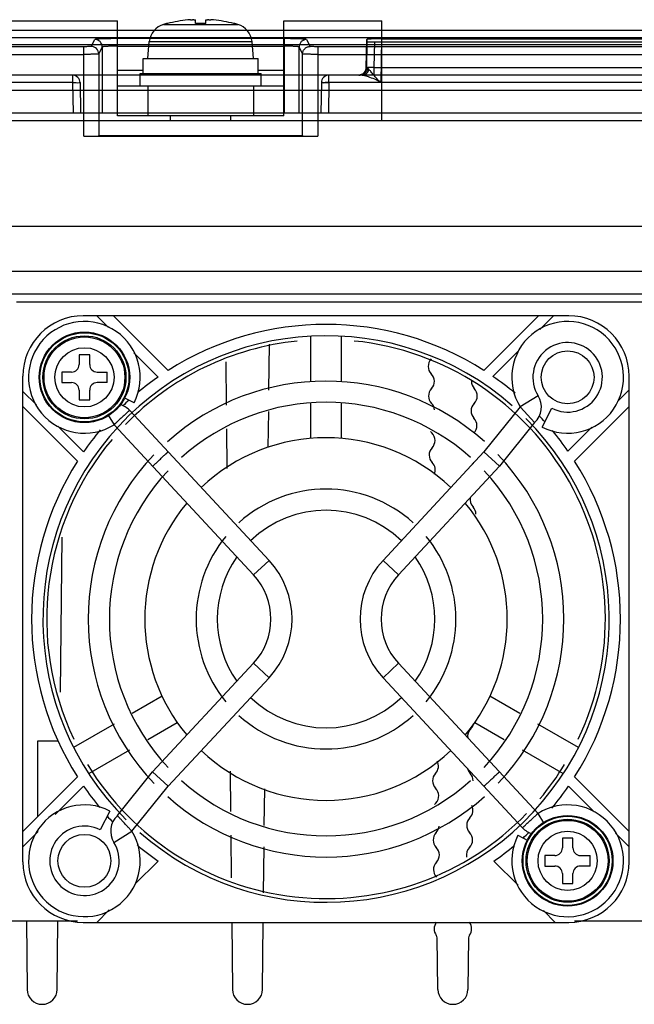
# Model space of a CAD drawing. Header units: millimetres. Extents: x 30 to 245, y 92 to 285.
# Tile 7 of 16: x 102 to 143, y 92 to 157. Entities that reach past the tile are written whole.
import ezdxf

# ---------------------------------------------------------------- set-up
doc = ezdxf.new("R2010")
doc.units = ezdxf.units.MM
doc.header["$LTSCALE"] = 24.676948
doc.layers.get('0').update_dxf_attribs({"linetype": 'CONTINUOUS'})

msp = doc.modelspace()

# ---------------------------------------------------------------- linework, layer by layer
at = {"color": 7, "linetype": 'Continuous'}
for p, q in [((48.312, 157.325), (108.312, 157.325)), ((108.312, 151.025), (108.312, 157.325)), ((111.349, 157.081), (116.275, 157.081)), ((111.612, 157.152), (111.612, 157.145)), ((113.462, 157.145), (113.462, 157.378)), ((114.162, 157.145), (114.162, 157.378)), ((116.012, 157.145), (116.012, 157.152)), ((119.312, 157.325), (125.812, 157.325)), ((119.312, 151.025), (119.312, 157.325)), ((125.812, 150.725), (125.812, 157.325)), ((48.582, 156.702), (226.042, 156.702)), ((30.731, 156.225), (243.893, 156.225)), ((106.562, 155.628), (106.795, 156.093)), ((108.295, 151.225), (108.295, 156.144)), ((119.329, 156.144), (108.295, 156.144)), ((110.312, 154.825), (110.41, 155.944)), ((110.41, 155.944), (117.214, 155.944)), ((117.312, 154.825), (117.214, 155.944)), ((119.329, 156.144), (119.329, 151.225)), ((120.829, 156.093), (121.061, 155.628)), ((124.779, 154.216), (124.812, 156.092)), ((124.812, 155.949), (124.782, 154.216)), ((124.812, 156.092), (124.812, 155.949)), ((125.312, 155.932), (125.282, 154.234)), ((125.312, 155.932), (149.312, 155.932)), ((125.762, 153.234), (125.812, 156.127)), ((125.812, 156.127), (148.812, 156.127)), ((229.393, 155.742), (45.231, 155.742)), ((106.063, 155.61), (83.561, 155.61)), ((106.064, 149.677), (106.063, 155.61)), ((107.295, 155.593), (107.062, 155.128)), ((107.062, 155.128), (107.064, 149.711)), ((107.295, 155.593), (107.295, 151.225)), ((108.295, 155.644), (119.329, 155.644)), ((120.562, 155.128), (120.329, 155.593)), ((120.329, 151.225), (120.329, 155.593)), ((120.56, 149.711), (120.562, 155.128)), ((121.561, 155.61), (121.56, 149.677)), ((153.063, 155.61), (121.561, 155.61)), ((83.561, 155.102), (106.063, 155.102)), ((110.012, 154.825), (117.612, 154.825)), ((110.012, 153.825), (110.012, 154.825)), ((117.612, 153.825), (117.612, 154.825)), ((121.561, 155.102), (153.063, 155.102)), ((110.012, 154.025), (108.312, 154.025)), ((109.812, 153.825), (117.812, 153.825)), ((109.812, 153.025), (109.812, 153.825)), ((119.312, 154.025), (117.612, 154.025)), ((117.812, 153.025), (117.812, 153.825)), ((125.282, 154.234), (149.342, 154.234)), ((125.282, 154.234), (125.282, 153.725)), ((242.777, 153.725), (31.847, 153.725)), ((105.321, 153.234), (84.303, 153.234)), ((105.321, 153.725), (105.321, 153.234)), ((105.321, 153.234), (105.356, 151.225)), ((105.821, 153.234), (105.856, 151.225)), ((121.803, 153.234), (121.768, 151.225)), ((122.303, 153.234), (122.268, 151.225)), ((122.303, 153.225), (122.303, 153.725)), ((152.321, 153.234), (122.303, 153.234)), ((34.442, 152.742), (240.182, 152.742)), ((108.312, 153.025), (119.312, 153.025)), ((110.312, 153.025), (110.312, 151.025)), ((117.312, 153.025), (117.312, 151.025)), ((31.312, 151.225), (243.312, 151.225)), ((107.071, 151.225), (107.071, 149.724)), ((120.553, 149.724), (120.553, 151.225)), ((32.012, 150.725), (242.612, 150.725)), ((119.312, 151.025), (108.312, 151.025)), ((111.812, 150.725), (111.812, 151.025)), ((115.812, 150.725), (115.812, 151.025)), ((106.064, 149.677), (121.56, 149.677)), ((107.071, 149.724), (107.064, 149.711)), ((107.071, 149.724), (120.553, 149.724)), ((120.553, 149.724), (120.56, 149.711)), ((29.812, 143.725), (244.812, 143.725)), ((224.612, 140.725), (50.012, 140.725)), ((192.612, 139.225), (92.612, 139.225)), ((101.612, 138.725), (183.612, 138.725)), ((138.187, 137.8), (106.037, 137.8)), ((106.931, 137.8), (107.716, 137.018)), ((111.66, 134.187), (108.047, 137.8)), ((136.177, 137.8), (132.564, 134.187)), ((136.281, 136.9), (137.182, 137.8)), ((121.112, 133.438), (121.112, 136.448)), ((123.112, 136.448), (123.112, 133.438)), ((118.329, 132.876), (118.361, 135.917)), ((106.462, 135.225), (105.762, 135.225)), ((105.762, 135.225), (105.762, 134.575)), ((106.462, 134.575), (106.462, 135.225)), ((109.394, 135.345), (110.997, 133.747)), ((133.169, 133.787), (134.89, 135.508)), ((115.475, 134.744), (115.505, 131.875)), ((102.037, 101.65), (102.037, 133.8)), ((105.262, 134.075), (104.612, 134.075)), ((104.612, 134.075), (104.612, 133.375)), ((106.962, 134.075), (107.612, 134.075)), ((107.612, 133.375), (107.612, 134.075)), ((142.187, 101.65), (142.187, 133.8)), ((104.612, 133.375), (105.262, 133.375)), ((107.612, 133.375), (106.962, 133.375)), ((102.935, 131.899), (102.037, 132.795)), ((105.762, 132.875), (105.762, 132.225)), ((106.462, 132.225), (106.462, 132.875)), ((109.406, 132.04), (108.747, 132.377)), ((136.162, 132.506), (134.975, 131.764)), ((142.187, 132.906), (141.409, 132.128)), ((102.037, 131.79), (105.65, 128.177)), ((105.762, 132.225), (106.462, 132.225)), ((121.112, 129.683), (121.112, 132.037)), ((123.112, 132.037), (123.112, 129.683)), ((134.975, 131.764), (132.571, 128.794)), ((134.975, 131.764), (134.985, 131.753)), ((135.928, 130.738), (134.994, 131.742)), ((136.427, 130.431), (137.065, 131.677)), ((138.574, 128.177), (142.187, 131.79)), ((107.681, 131.215), (108.073, 130.588)), ((109.099, 131.541), (118.336, 121.606)), ((118.289, 129.083), (118.314, 131.456)), ((106.055, 128.789), (104.345, 130.494)), ((108.073, 130.588), (117.311, 120.653)), ((135.928, 130.738), (133.596, 127.84)), ((139.709, 130.427), (138.129, 128.848)), ((115.521, 130.322), (115.549, 127.683)), ((132.571, 128.794), (125.888, 121.606)), ((132.571, 128.794), (133.596, 127.84)), ((133.596, 127.84), (126.913, 120.653)), ((104.519, 112.896), (104.627, 123.154)), ((118.336, 121.606), (117.311, 120.653)), ((126.913, 120.653), (125.888, 121.606)), ((110.628, 107.61), (117.311, 114.797)), ((117.311, 114.797), (118.336, 113.844)), ((125.888, 113.844), (126.913, 114.797)), ((126.913, 114.797), (136.151, 104.862)), ((111.653, 106.656), (118.336, 113.844)), ((125.888, 113.844), (135.125, 103.909)), ((111.256, 112.612), (109.277, 111.47)), ((134.947, 111.47), (132.968, 112.612)), ((110.317, 109.76), (112.256, 110.88)), ((131.968, 110.88), (133.907, 109.76)), ((108.076, 110.776), (105.397, 109.229)), ((138.827, 109.229), (136.148, 110.776)), ((103.037, 109.66), (104.358, 109.66)), ((103.037, 104.66), (103.037, 109.66)), ((106.397, 107.497), (109.115, 109.067)), ((135.109, 109.067), (137.827, 107.497)), ((108.296, 104.712), (110.628, 107.61)), ((111.653, 106.656), (110.628, 107.61)), ((115.76, 107.658), (115.788, 104.99)), ((105.65, 107.273), (102.037, 103.66)), ((142.187, 103.66), (138.574, 107.273)), ((104.181, 104.799), (106.05, 106.668)), ((109.249, 103.686), (111.653, 106.656)), ((118.026, 104.054), (118.052, 106.496)), ((138.169, 106.661), (139.878, 104.956)), ((107.797, 105.019), (107.159, 103.773)), ((136.543, 104.235), (136.151, 104.862)), ((102.037, 102.655), (103.038, 103.656)), ((108.062, 102.944), (109.249, 103.686)), ((115.805, 103.42), (115.834, 100.603)), ((134.818, 103.41), (135.477, 103.073)), ((138.462, 103.225), (137.762, 103.225)), ((137.762, 103.225), (137.762, 102.575)), ((138.462, 102.575), (138.462, 103.225)), ((141.289, 103.551), (142.187, 102.655)), ((117.979, 99.611), (118.011, 102.641)), ((110.989, 101.708), (109.472, 100.191)), ((134.83, 100.105), (133.227, 101.703)), ((137.262, 102.075), (136.612, 102.075)), ((136.612, 102.075), (136.612, 101.375)), ((138.962, 102.075), (139.612, 102.075)), ((139.612, 101.375), (139.612, 102.075)), ((136.612, 101.375), (137.262, 101.375)), ((139.612, 101.375), (138.962, 101.375)), ((137.762, 100.875), (137.762, 100.225)), ((138.462, 100.225), (138.462, 100.875)), ((137.762, 100.225), (138.462, 100.225)), ((107.755, 98.474), (106.931, 97.65)), ((137.293, 97.65), (136.508, 98.432)), ((105.66, 97.725), (63.612, 97.725)), ((102.265, 97.725), (102.312, 93.214)), ((104.312, 93.214), (104.359, 97.725)), ((106.037, 97.65), (138.187, 97.65)), ((115.865, 97.65), (115.912, 93.214)), ((117.912, 93.214), (117.959, 97.65)), ((146.66, 97.725), (138.564, 97.725)), ((129.512, 93.214), (129.476, 96.62)), ((131.548, 96.62), (131.512, 93.214))]:
    msp.add_line(p, q, dxfattribs=at)
for points in [[(124.779, 154.216), (124.709, 153.97), (124.527, 153.79), (124.279, 153.725)], [(124.782, 154.216), (124.713, 153.972), (124.53, 153.791), (124.282, 153.725)]]:
    msp.add_lwpolyline(points, dxfattribs=at)
for centre, radius in [((106.112, 133.725), 3), ((106.112, 133.725), 2.95), ((106.112, 133.725), 2.75), ((106.112, 133.725), 2.676), ((106.112, 133.725), 1.96), ((138.112, 133.725), 1.75), ((138.112, 101.725), 3), ((138.112, 101.725), 2.95), ((138.112, 101.725), 2.75), ((138.112, 101.725), 2.676), ((138.112, 101.725), 1.96), ((106.112, 101.725), 1.75)]:
    msp.add_circle(centre, radius, dxfattribs=at)
for centre, radius, start, end in [((111.705, 155.831), 1.3, 105.88085, 175), ((113.812, 148.425), 9, 104.149, 105.88085), ((113.812, 148.425), 8.993, 95.42346, 104.15994), ((113.457, 152.17), 5.232, 94.22006, 95.42478), ((113.414, 152.732), 4.667, 93.31919, 94.21154), ((113.317, 155.164), 2.234, 90.03949, 91.10371), ((113.316, 155.784), 1.614, 88.70065, 90.0181), ((113.812, 148.425), 8.727, 87.7015, 92.2985), ((114.307, 155.886), 1.511, 89.93536, 91.34266), ((114.308, 155.264), 2.133, 88.86962, 89.98407), ((114.216, 152.835), 4.564, 85.77879, 86.69128), ((114.173, 152.235), 5.166, 84.56744, 85.78752), ((113.812, 148.425), 8.993, 75.84006, 84.57654), ((113.812, 148.425), 9, 74.11915, 75.851), ((115.919, 155.831), 1.3, 5, 74.11915), ((106.795, 155.592), 0.5, 0.0564, 89.96678), ((120.829, 155.592), 0.5, 90.03344, 179.94383), ((106.562, 155.127), 0.5, 0.05494, 89.97238), ((124.279, 154.225), 0.5, 270, 359.00061), ((124.282, 154.225), 0.5, 270, 359.00061), ((105.321, 153.225), 0.5, 1, 90), ((122.303, 153.225), 0.5, 90, 180), ((106.037, 133.8), 4, 90, 180), ((138.187, 133.8), 4, 0, 90), ((106.112, 133.725), 3.7, 332.91079, 302.01264), ((122.112, 117.725), 19.5, 57.58858, 122.41142), ((138.112, 133.725), 3.7, 242.91079, 212.01264), ((122.112, 117.725), 18.75, 48.86871, 225.1028), ((122.112, 117.725), 18.5, 95.89822, 135.87378), ((122.112, 117.725), 18.5, 334.57732, 84.1867), ((138.112, 133.725), 2.3, 242.91079, 212.01264), ((129.578, 134.455), 0.7, 136.18772, 225.01833), ((105.262, 134.575), 0.5, 270, 360), ((106.962, 134.575), 0.5, 180, 270), ((122.112, 117.725), 19.5, 124.75051, 129.76569), ((128.588, 133.465), 0.7, 316.18772, 45.01833), ((122.112, 117.725), 19.5, 50.07262, 55.45703), ((105.262, 132.875), 0.5, 0, 90), ((106.962, 132.875), 0.5, 90, 180), ((122.112, 117.725), 15.75, 48.26116, 131.8221), ((129.599, 132.496), 0.7, 136.18772, 225.01833), ((132.436, 133.465), 0.7, 180, 223.81228), ((131.425, 132.496), 0.7, 314.98167, 43.81228), ((134.975, 131.764), 1.4, 312.91811, 32.01263), ((108.073, 130.588), 1.4, 42.91812, 73.93577), ((122.112, 117.725), 19.5, 131.9957, 133.62226), ((122.112, 117.725), 14.35, 48.13948, 131.86052), ((128.609, 131.505), 0.7, 5.74574, 45.01833), ((132.415, 131.505), 0.7, 134.98167, 223.81228), ((122.112, 117.725), 18.75, 228.86871, 45.1028), ((131.405, 130.536), 0.7, 314.98167, 43.81228), ((122.112, 117.725), 19.5, 41.99625, 43.62241), ((122.112, 117.725), 19.5, 140.07155, 145.43029), ((122.112, 117.725), 12, 46.47987, 133.51578), ((129.619, 130.536), 0.7, 214.34835, 225.01833), ((128.63, 129.546), 0.7, 316.18772, 45.01833), ((122.112, 117.725), 19.5, 34.77721, 39.76669), ((122.112, 117.725), 18.5, 139.98161, 205.43745), ((129.64, 128.577), 0.7, 136.18772, 225.01833), ((122.112, 117.725), 15.75, 136.34146, 223.74458), ((122.112, 117.725), 15.75, 316.34146, 43.74458), ((122.112, 117.725), 19.5, 147.58858, 212.41142), ((128.65, 127.586), 0.7, 336.40678, 45.01833), ((132.374, 127.586), 0.7, 134.98167, 151.04869), ((122.112, 117.725), 19.5, 327.58858, 32.41142), ((122.112, 117.725), 14.35, 136.82079, 223.17921), ((122.112, 117.725), 14.35, 316.82079, 43.17921), ((122.112, 117.725), 8.6, 47.85046, 132.14954), ((122.112, 117.725), 12, 140.23986, 219.7562), ((122.112, 117.725), 12, 320.23986, 39.7562), ((132.353, 125.627), 0.7, 168.01915, 223.81228), ((131.343, 124.658), 0.7, 0, 43.81228), ((122.112, 117.725), 7.2, 46.08383, 133.91617), ((122.112, 117.725), 8.6, 140.50319, 219.49681), ((122.112, 117.725), 8.6, 320.50319, 39.49681), ((122.112, 117.725), 7.2, 145.16016, 214.83984), ((114.162, 117.725), 5.7, 317.08189, 42.91811), ((130.062, 117.725), 5.7, 137.08189, 222.91811), ((122.112, 117.725), 7.2, 325.16016, 34.83984), ((114.162, 117.725), 4.3, 317.08189, 42.91811), ((130.062, 117.725), 4.3, 137.08189, 222.91811), ((122.112, 117.725), 7.2, 226.08383, 313.91617), ((122.112, 117.725), 8.6, 227.85046, 312.14954), ((132.188, 109.951), 0.7, 134.98167, 187.2111), ((131.198, 110.941), 0.7, 314.98167, 346.73416), ((122.112, 117.725), 12, 226.47987, 313.51578), ((128.856, 107.992), 0.7, 316.18772, 28.19824), ((122.112, 117.725), 18.5, 211.3468, 315.87378), ((132.167, 107.992), 0.7, 194.28443, 223.81228), ((122.112, 117.725), 18.5, 319.98161, 328.67455), ((122.112, 117.725), 14.35, 228.13948, 311.86052), ((129.867, 107.022), 0.7, 136.18772, 225.01833), ((131.157, 107.022), 0.7, 0, 43.81228), ((122.112, 117.725), 19.5, 214.54297, 219.75744), ((128.877, 106.032), 0.7, 316.18772, 45.01833), ((122.112, 117.725), 19.5, 320.07155, 325.43029), ((122.112, 117.725), 15.75, 228.26116, 311.8221), ((106.112, 101.725), 3.7, 62.91079, 32.01264), ((129.887, 105.063), 0.7, 136.18772, 147.29984), ((131.137, 105.063), 0.7, 314.98167, 27.26537), ((138.112, 101.725), 3.7, 152.91079, 122.01264), ((122.112, 117.725), 19.5, 221.99163, 223.62115), ((109.249, 103.686), 1.4, 132.91811, 212.01263), ((132.126, 104.073), 0.7, 134.98167, 223.81228), ((106.112, 101.725), 2.3, 62.91079, 32.01264), ((128.898, 104.073), 0.7, 316.18772, 356.18807), ((136.151, 104.862), 1.4, 222.91812, 253.93577), ((129.908, 103.103), 0.7, 136.18772, 225.01833), ((131.116, 103.103), 0.7, 314.98167, 43.81228), ((122.112, 117.725), 19.5, 311.9957, 313.62226), ((122.112, 117.725), 19.5, 230.06364, 235.22279), ((128.918, 102.113), 0.7, 316.18772, 45.01833), ((132.106, 102.113), 0.7, 134.98167, 191.73522), ((122.112, 117.725), 19.5, 304.75051, 309.76569), ((137.262, 102.575), 0.5, 270, 360), ((138.962, 102.575), 0.5, 180, 270), ((106.037, 101.65), 4, 180, 270), ((129.929, 101.144), 0.7, 136.18772, 225.01833), ((137.262, 100.875), 0.5, 0, 90), ((138.187, 101.65), 4, 270, 360), ((138.962, 100.875), 0.5, 90, 180), ((129.97, 97.225), 0.7, 142.33443, 217.47292), ((131.054, 97.225), 0.7, 322.52708, 37.66557), ((129.176, 96.617), 0.3, 0.60302, 37.47292), ((131.848, 96.617), 0.3, 142.52708, 179.39698), ((103.312, 93.225), 1, 180.60302, 359.39698), ((116.912, 93.225), 1, 180.60302, 359.39698), ((130.512, 93.225), 1, 180.60302, 359.39698)]:
    msp.add_arc(centre, radius, start, end, dxfattribs=at)
for centre, major_axis, ratio, start_param, end_param in [((125.312, 155.949), (0.5, 0), 0.034899, 3.141592, 4.712084), ((106.064, 149.712), (1, 0), 0.034905, -1.570791, -0.017445), ((121.56, 149.712), (1, 0), 0.034905, -3.124147, -1.570802)]:
    msp.add_ellipse(centre, major_axis=major_axis, ratio=ratio, start_param=start_param, end_param=end_param, dxfattribs=at)
for points, knots in [([(113.144, 157.392), (113.156, 157.393), (113.199, 157.395), (113.242, 157.397), (113.274, 157.397)], [0, 0, 0, 0, 0.265557, 1, 1, 1, 1]), ([(113.353, 157.397), (113.368, 157.397), (113.39, 157.396), (113.417, 157.393), (113.433, 157.391), (113.445, 157.389), (113.455, 157.386), (113.462, 157.381), (113.462, 157.378)], [0, 0, 0, 0, 0.413325, 0.579972, 0.718585, 0.828778, 0.910738, 1, 1, 1, 1]), ([(114.162, 157.378), (114.162, 157.381), (114.169, 157.386), (114.179, 157.389), (114.191, 157.391), (114.207, 157.393), (114.234, 157.396), (114.256, 157.397), (114.271, 157.397)], [0, 0, 0, 0, 0.089281, 0.171241, 0.281449, 0.420066, 0.586699, 1, 1, 1, 1]), ([(114.35, 157.397), (114.36, 157.397), (114.403, 157.396), (114.447, 157.394), (114.48, 157.392)], [0, 0, 0, 0, 0.233012, 1, 1, 1, 1]), ([(108.294, 156.144), (108.105, 156.144), (107.761, 156.135), (107.281, 156.149), (107.011, 156.089), (106.813, 156.129), (106.795, 156.093)], [0, 0, 0, 0, 0.377651, 0.699906, 0.918037, 1, 1, 1, 1]), ([(120.829, 156.093), (120.811, 156.129), (120.613, 156.089), (120.344, 156.149), (119.863, 156.135), (119.519, 156.144), (119.33, 156.144)], [0, 0, 0, 0, 0.081954, 0.299856, 0.62191, 1, 1, 1, 1]), ([(125.812, 156.127), (125.685, 156.127), (125.456, 156.121), (125.122, 156.132), (124.968, 156.088), (124.812, 156.118), (124.812, 156.092)], [0, 0, 0, 0, 0.382062, 0.706083, 0.922833, 1, 1, 1, 1]), ([(106.562, 155.628), (106.552, 155.607), (106.44, 155.635), (106.296, 155.602), (106.145, 155.61), (106.063, 155.61)], [0, 0, 0, 0, 0.140044, 0.507038, 1, 1, 1, 1]), ([(107.062, 155.128), (107.062, 155.128), (107.062, 155.127), (107.059, 155.126), (107.055, 155.125), (107.048, 155.124), (107.039, 155.123), (107.028, 155.122), (107.014, 155.12), (106.999, 155.119), (106.973, 155.117), (106.936, 155.116), (106.885, 155.113), (106.827, 155.111), (106.761, 155.11), (106.689, 155.108), (106.611, 155.106), (106.528, 155.105), (106.409, 155.104), (106.253, 155.102), (106.127, 155.102), (106.063, 155.102)], [0, 0, 0, 0, 0.000963, 0.002424, 0.006999, 0.013844, 0.022966, 0.034355, 0.047994, 0.063863, 0.081942, 0.124584, 0.175456, 0.23403, 0.299777, 0.372135, 0.4504, 0.533832, 0.621692, 0.807412, 1, 1, 1, 1]), ([(108.295, 155.644), (108.243, 155.644), (108.141, 155.644), (107.991, 155.642), (107.849, 155.639), (107.717, 155.635), (107.599, 155.63), (107.511, 155.625), (107.449, 155.62), (107.411, 155.617), (107.377, 155.613), (107.35, 155.609), (107.328, 155.606), (107.311, 155.602), (107.301, 155.598), (107.296, 155.595), (107.295, 155.594), (107.295, 155.593)], [0, 0, 0, 0, 0.154187, 0.304634, 0.447217, 0.579613, 0.69863, 0.800436, 0.844192, 0.882883, 0.916165, 0.944019, 0.966318, 0.982964, 0.993992, 0.997532, 1, 1, 1, 1]), ([(120.329, 155.593), (120.329, 155.594), (120.327, 155.596), (120.322, 155.599), (120.311, 155.602), (120.293, 155.606), (120.271, 155.61), (120.243, 155.613), (120.209, 155.617), (120.17, 155.62), (120.108, 155.625), (120.02, 155.63), (119.902, 155.635), (119.771, 155.639), (119.63, 155.642), (119.482, 155.644), (119.38, 155.644), (119.329, 155.644)], [0, 0, 0, 0, 0.002706, 0.006696, 0.019348, 0.036729, 0.059654, 0.088022, 0.121701, 0.160671, 0.204588, 0.306392, 0.424919, 0.556496, 0.698007, 0.847185, 1, 1, 1, 1]), ([(120.562, 155.128), (120.562, 155.195), (120.583, 155.299), (120.651, 155.418), (120.719, 155.497), (120.8, 155.558), (120.888, 155.599), (120.975, 155.623), (121.034, 155.628), (121.061, 155.628)], [0, 0, 0, 0, 0.257593, 0.391433, 0.524474, 0.653733, 0.777289, 0.892907, 1, 1, 1, 1]), ([(121.561, 155.102), (121.497, 155.102), (121.371, 155.102), (121.215, 155.104), (121.096, 155.105), (121.013, 155.106), (120.935, 155.108), (120.863, 155.11), (120.797, 155.111), (120.739, 155.113), (120.688, 155.116), (120.651, 155.117), (120.625, 155.119), (120.609, 155.12), (120.596, 155.122), (120.585, 155.123), (120.575, 155.124), (120.569, 155.125), (120.565, 155.126), (120.562, 155.127), (120.562, 155.128), (120.562, 155.128)], [0, 0, 0, 0, 0.192578, 0.378287, 0.466143, 0.549573, 0.627837, 0.700195, 0.765943, 0.824518, 0.875392, 0.918039, 0.936122, 0.951995, 0.965637, 0.97703, 0.986155, 0.993001, 0.997577, 0.999038, 1, 1, 1, 1]), ([(121.561, 155.61), (121.479, 155.61), (121.327, 155.602), (121.184, 155.635), (121.072, 155.607), (121.061, 155.628)], [0, 0, 0, 0, 0.493274, 0.86029, 1, 1, 1, 1]), ([(124.842, 154.193), (124.839, 154.134), (124.82, 154.043), (124.763, 153.934), (124.705, 153.86), (124.634, 153.799), (124.556, 153.756), (124.475, 153.731), (124.42, 153.725), (124.394, 153.725)], [0, 0, 0, 0, 0.248549, 0.380928, 0.514049, 0.64474, 0.770492, 0.889095, 1, 1, 1, 1]), ([(124.942, 154.122), (124.938, 154.1), (124.925, 154.052), (124.894, 153.98), (124.859, 153.921), (124.828, 153.878), (124.803, 153.849), (124.777, 153.821), (124.737, 153.786), (124.683, 153.747), (124.621, 153.717), (124.581, 153.706), (124.566, 153.702)], [0, 0, 0, 0, 0.109571, 0.254176, 0.392696, 0.458491, 0.521487, 0.586938, 0.65379, 0.789582, 0.924671, 1, 1, 1, 1]), ([(124.779, 154.216), (124.779, 154.216), (124.78, 154.216), (124.78, 154.215), (124.782, 154.215), (124.783, 154.214), (124.785, 154.213), (124.789, 154.211), (124.796, 154.209), (124.804, 154.205), (124.815, 154.202), (124.828, 154.197), (124.837, 154.194), (124.842, 154.193)], [0, 0, 0, 0, 0.005555, 0.018567, 0.039317, 0.067818, 0.104041, 0.147947, 0.258635, 0.399532, 0.570285, 0.770552, 1, 1, 1, 1]), ([(125.282, 154.234), (125.245, 154.233), (125.189, 154.232), (125.116, 154.23), (125.064, 154.229), (125.015, 154.228), (124.97, 154.226), (124.928, 154.225), (124.891, 154.224), (124.859, 154.222), (124.835, 154.221), (124.819, 154.22), (124.809, 154.22), (124.801, 154.219), (124.794, 154.218), (124.789, 154.218), (124.785, 154.217), (124.783, 154.217), (124.782, 154.217), (124.782, 154.216), (124.782, 154.216)], [0, 0, 0, 0, 0.223966, 0.332524, 0.436806, 0.535185, 0.626783, 0.710205, 0.784661, 0.849391, 0.903332, 0.926048, 0.945814, 0.962571, 0.976264, 0.986391, 0.993693, 0.998177, 0.999387, 1, 1, 1, 1]), ([(124.942, 154.122), (124.93, 154.133), (124.907, 154.154), (124.874, 154.178), (124.852, 154.19), (124.842, 154.193)], [0, 0, 0, 0, 0.409024, 0.742858, 1, 1, 1, 1]), ([(125.762, 153.234), (125.664, 153.317), (125.485, 153.475), (125.275, 153.732), (125.104, 153.948), (124.993, 154.069), (124.942, 154.122)], [0, 0, 0, 0, 0.317864, 0.590995, 0.820502, 1, 1, 1, 1]), ([(105.321, 153.234), (105.404, 153.235), (105.564, 153.251), (105.686, 153.212), (105.82, 153.256), (105.821, 153.234)], [0, 0, 0, 0, 0.499681, 0.865747, 1, 1, 1, 1]), ([(122.303, 153.234), (122.221, 153.235), (122.064, 153.251), (121.941, 153.212), (121.804, 153.258), (121.803, 153.234)], [0, 0, 0, 0, 0.491118, 0.85444, 1, 1, 1, 1]), ([(121.803, 153.234), (121.804, 153.255), (121.933, 153.213), (122.056, 153.252), (122.217, 153.235), (122.303, 153.234)], [0, 0, 0, 0, 0.129215, 0.480967, 1, 1, 1, 1]), ([(124.566, 153.702), (124.536, 153.709), (124.479, 153.72), (124.42, 153.725), (124.394, 153.725)], [0, 0, 0, 0, 0.540545, 1, 1, 1, 1]), ([(125.762, 153.234), (125.623, 153.315), (125.352, 153.466), (124.943, 153.598), (124.686, 153.679), (124.566, 153.702)], [0, 0, 0, 0, 0.374714, 0.716871, 1, 1, 1, 1]), ([(134.994, 131.742), (134.993, 131.743), (134.99, 131.744), (134.987, 131.749), (134.985, 131.752), (134.985, 131.753)], [0, 0, 0, 0, 0.299398, 0.671601, 1, 1, 1, 1]), ([(109.099, 131.541), (109.099, 131.54), (109.096, 131.535), (109.09, 131.528), (109.077, 131.516), (109.06, 131.501), (109.038, 131.482), (109.012, 131.459), (108.981, 131.431), (108.934, 131.388), (108.868, 131.325), (108.781, 131.243), (108.685, 131.156), (108.586, 131.064), (108.487, 130.972), (108.393, 130.883), (108.318, 130.813), (108.262, 130.762), (108.224, 130.728), (108.191, 130.697), (108.162, 130.668), (108.137, 130.643), (108.117, 130.622), (108.1, 130.61), (108.089, 130.602), (108.083, 130.598), (108.079, 130.594), (108.076, 130.59), (108.075, 130.589), (108.074, 130.587), (108.073, 130.588)], [0, 0, 0, 0, 0.002815, 0.010068, 0.021976, 0.038509, 0.059494, 0.084723, 0.113957, 0.1469, 0.222658, 0.309081, 0.402855, 0.50037, 0.597871, 0.691618, 0.778, 0.817373, 0.853673, 0.886575, 0.91578, 0.941002, 0.96194, 0.978466, 0.985031, 0.990401, 0.99456, 0.997555, 0.999379, 1, 1, 1, 1]), ([(110.628, 127.84), (110.629, 127.839), (110.634, 127.844), (110.639, 127.85), (110.652, 127.863), (110.668, 127.878), (110.69, 127.898), (110.716, 127.922), (110.746, 127.95), (110.793, 127.994), (110.859, 128.056), (110.947, 128.137), (111.042, 128.225), (111.141, 128.317), (111.239, 128.409), (111.334, 128.497), (111.422, 128.578), (111.488, 128.64), (111.536, 128.684), (111.566, 128.712), (111.591, 128.736), (111.613, 128.756), (111.629, 128.772), (111.643, 128.783), (111.649, 128.788), (111.654, 128.793), (111.653, 128.794)], [0, 0, 0, 0, 0.002549, 0.009745, 0.021658, 0.038184, 0.059152, 0.084365, 0.113589, 0.146524, 0.222268, 0.308686, 0.402465, 0.499987, 0.597507, 0.691288, 0.77771, 0.85346, 0.8864, 0.915627, 0.940842, 0.961812, 0.97834, 0.990254, 0.99745, 1, 1, 1, 1]), ([(133.596, 107.61), (133.595, 107.611), (133.59, 107.606), (133.585, 107.6), (133.572, 107.587), (133.556, 107.572), (133.534, 107.552), (133.508, 107.528), (133.478, 107.5), (133.431, 107.456), (133.365, 107.394), (133.277, 107.313), (133.182, 107.225), (133.083, 107.133), (132.985, 107.041), (132.89, 106.953), (132.802, 106.871), (132.735, 106.81), (132.688, 106.766), (132.658, 106.738), (132.633, 106.713), (132.613, 106.693), (132.597, 106.679), (132.586, 106.672), (132.579, 106.668), (132.573, 106.666), (132.569, 106.664), (132.568, 106.659), (132.57, 106.657), (132.571, 106.656)], [0, 0, 0, 0, 0.002541, 0.009713, 0.021589, 0.038063, 0.058964, 0.084096, 0.113226, 0.146056, 0.221558, 0.3077, 0.401181, 0.49839, 0.5956, 0.689081, 0.775227, 0.850736, 0.883571, 0.912705, 0.937849, 0.958759, 0.975253, 0.981887, 0.987449, 0.991804, 0.994822, 0.996904, 1, 1, 1, 1]), ([(109.24, 103.697), (109.232, 103.707), (109.209, 103.73), (109.169, 103.773), (109.116, 103.83), (109.051, 103.9), (108.977, 103.979), (108.896, 104.066), (108.811, 104.158), (108.725, 104.251), (108.64, 104.342), (108.559, 104.428), (108.486, 104.507), (108.431, 104.566), (108.392, 104.608), (108.367, 104.634), (108.346, 104.657), (108.329, 104.676), (108.317, 104.689), (108.309, 104.698), (108.304, 104.703), (108.301, 104.706), (108.298, 104.709), (108.297, 104.711), (108.296, 104.711), (108.296, 104.712)], [0, 0, 0, 0, 0.027004, 0.069752, 0.126761, 0.196146, 0.275564, 0.362355, 0.453592, 0.546214, 0.637108, 0.723217, 0.80165, 0.869759, 0.899223, 0.925276, 0.947696, 0.966313, 0.980959, 0.986747, 0.991499, 0.995207, 0.997865, 0.999465, 1, 1, 1, 1]), ([(135.125, 103.909), (135.124, 103.91), (135.122, 103.912), (135.123, 103.917), (135.127, 103.919), (135.132, 103.922), (135.139, 103.926), (135.149, 103.934), (135.165, 103.948), (135.186, 103.968), (135.212, 103.992), (135.243, 104.019), (135.291, 104.062), (135.357, 104.125), (135.444, 104.207), (135.54, 104.295), (135.639, 104.386), (135.737, 104.479), (135.831, 104.568), (135.919, 104.648), (135.986, 104.71), (136.033, 104.754), (136.058, 104.778), (136.077, 104.796), (136.089, 104.807), (136.1, 104.818), (136.109, 104.829), (136.117, 104.839), (136.124, 104.847), (136.132, 104.852), (136.139, 104.854), (136.144, 104.857), (136.148, 104.86), (136.149, 104.861), (136.151, 104.862), (136.151, 104.862)], [0, 0, 0, 0, 0.003371, 0.005618, 0.00861, 0.012868, 0.018321, 0.024889, 0.041388, 0.062309, 0.08748, 0.116653, 0.149528, 0.22513, 0.311373, 0.404934, 0.502182, 0.59935, 0.692704, 0.778672, 0.85396, 0.886697, 0.915734, 0.928746, 0.940724, 0.951712, 0.961782, 0.970821, 0.978526, 0.985006, 0.990428, 0.994605, 0.997595, 0.999395, 1, 1, 1, 1]), ([(109.249, 103.686), (109.249, 103.687), (109.246, 103.69), (109.242, 103.694), (109.24, 103.697)], [0, 0, 0, 0, 0.062714, 1, 1, 1, 1])]:
    msp.add_open_spline(points, degree=3, knots=knots, dxfattribs=at)

doc.saveas('drawing.dxf')
